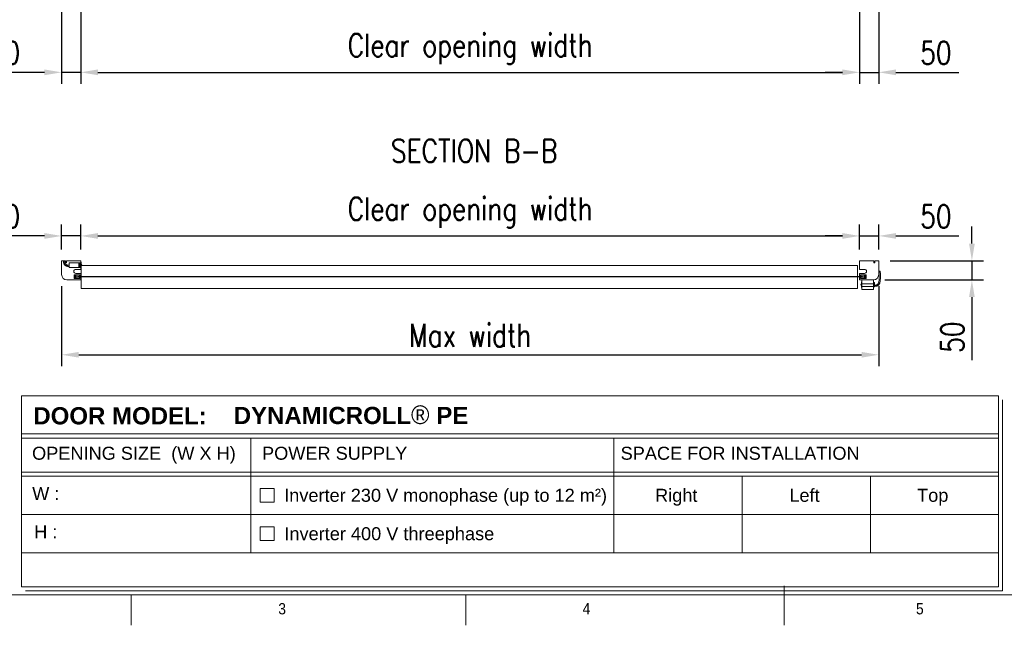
# Model space of a CAD drawing. Header units: millimetres. Extents: x 10824 to 17790, y 974 to 5976.
# Tile 2 of 6: x 12339 to 14919, y 1174 to 2760. Entities that reach past the tile are written whole.
import ezdxf

# ---------------------------------------------------------------- set-up
doc = ezdxf.new("R2010")
doc.units = ezdxf.units.MM
doc.header["$LTSCALE"] = 50
doc.header["$PDSIZE"] = -1
doc.layers.add('FORMAT', color=7, linetype='Continuous')
doc.styles.add('NYIP', font='romans.shx', dxfattribs={"width": 0.8})
doc.styles.add('SLDTEXTSTYLE0', font='Gothic.ttf', dxfattribs={"width": 0.913})
doc.styles.get("Standard").update_dxf_attribs({"font": 'Gothic.ttf'})
doc.dimstyles.new('STANDARD35', dxfattribs={"dimscale": 35, "dimtxt": 2, "dimasz": 1.5, "dimexe": 1, "dimexo": 1, "dimgap": 0.7, "dimtad": 1, "dimdec": 0, "dimdsep": 46, "dimtxsty": 'NYIP', "dimcen": 0, "dimclrd": 1, "dimclre": 1, "dimclrt": 2, "dimadec": 0, "dimazin": 0, "dimtfac": 1, "dimtdec": 0, "dimtix": 1, "dimtmove": 0, "dimatfit": 3, "dimfxl": 0, "dimtvp": 1, "dimtolj": 1, "dimtzin": 0, "dimarcsym": 0})

# ---------------------------------------------------------------- blocks, each defined once
blk = doc.blocks.new('*D27')
at = {"color": 1, "lineweight": -2, "transparency": 16777216}
for p, q in [((12448.6, 2158.7), (12448.6, 2223.9)), ((12498.6, 2158.7), (12498.6, 2223.9)), ((12403.6, 2193.9), (12238.9, 2193.9)), ((12498.6, 2193.9), (12448.6, 2193.9)), ((12543.6, 2193.9), (12588.6, 2193.9))]:
    blk.add_line(p, q, dxfattribs=at)
at = {"color": 1, "transparency": 16777216}
for points in [[(12403.6, 2201.4), (12403.6, 2186.4), (12448.6, 2193.9)], [(12543.6, 2201.4), (12543.6, 2186.4), (12498.6, 2193.9)]]:
    blk.add_solid(points, dxfattribs=at)
at = {"layer": 'Defpoints', "color": 0, "transparency": 16777216}
for p in [(12498.6, 2193.9), (12448.6, 2128.7), (12498.6, 2128.7)]:
    blk.add_point(p, dxfattribs=at)
at = {"color": 2, "lineweight": 5, "transparency": 16777216, "insert": (12298.7, 2244.9), "char_height": 60, "attachment_point": 5, "style": 'NYIP'}
blk.add_mtext('\\A1;50', dxfattribs=at)
blk = doc.blocks.new('*D28')
at = {"color": 1, "lineweight": -2, "transparency": 16777216}
for p, q in [((12498.6, 2158.7), (12498.6, 2223.9)), ((14539.6, 2158.7), (14539.6, 2223.9)), ((12543.6, 2193.9), (14494.6, 2193.9))]:
    blk.add_line(p, q, dxfattribs=at)
at = {"color": 1, "transparency": 16777216}
for points in [[(12543.6, 2201.4), (12543.6, 2186.4), (12498.6, 2193.9)], [(14494.6, 2201.4), (14494.6, 2186.4), (14539.6, 2193.9)]]:
    blk.add_solid(points, dxfattribs=at)
at = {"layer": 'Defpoints', "color": 0, "transparency": 16777216}
for p in [(14539.6, 2193.9), (12498.6, 2128.7), (14539.6, 2128.7)]:
    blk.add_point(p, dxfattribs=at)
at = {"color": 2, "lineweight": 5, "transparency": 16777216, "insert": (13519.1, 2254.9), "char_height": 60, "attachment_point": 5, "style": 'NYIP'}
blk.add_mtext('\\A1;Clear opening width', dxfattribs=at)
blk = doc.blocks.new('*D29')
at = {"color": 1, "lineweight": -2, "transparency": 16777216}
for p, q in [((12448.6, 2062.7), (12448.6, 1852.7)), ((14589.6, 2062.7), (14589.6, 1852.7)), ((12493.6, 1882.7), (14544.6, 1882.7))]:
    blk.add_line(p, q, dxfattribs=at)
at = {"color": 1, "transparency": 16777216}
for points in [[(12493.6, 1890.2), (12493.6, 1875.2), (12448.6, 1882.7)], [(14544.6, 1890.2), (14544.6, 1875.2), (14589.6, 1882.7)]]:
    blk.add_solid(points, dxfattribs=at)
at = {"layer": 'Defpoints', "color": 0, "transparency": 16777216}
for p in [(12448.6, 2092.7), (14589.6, 2092.7), (14589.6, 1882.7)]:
    blk.add_point(p, dxfattribs=at)
at = {"color": 2, "lineweight": 5, "transparency": 16777216, "insert": (13519.1, 1933.7), "char_height": 60, "attachment_point": 5, "style": 'NYIP'}
blk.add_mtext('\\A1;Max width', dxfattribs=at)
blk = doc.blocks.new('*D30')
at = {"color": 1, "lineweight": -2, "transparency": 16777216}
for p, q in [((14539.6, 2158.7), (14539.6, 2223.9)), ((14589.6, 2158.7), (14589.6, 2223.9)), ((14494.6, 2193.9), (14449.6, 2193.9)), ((14539.6, 2193.9), (14589.6, 2193.9)), ((14634.6, 2193.9), (14799.3, 2193.9))]:
    blk.add_line(p, q, dxfattribs=at)
at = {"color": 1, "transparency": 16777216}
for points in [[(14494.6, 2201.4), (14494.6, 2186.4), (14539.6, 2193.9)], [(14634.6, 2201.4), (14634.6, 2186.4), (14589.6, 2193.9)]]:
    blk.add_solid(points, dxfattribs=at)
at = {"layer": 'Defpoints', "color": 0, "transparency": 16777216}
for p in [(14539.6, 2193.9), (14539.6, 2128.7), (14589.6, 2128.7)]:
    blk.add_point(p, dxfattribs=at)
at = {"color": 2, "lineweight": 5, "transparency": 16777216, "insert": (14739.4, 2244.9), "char_height": 60, "attachment_point": 5, "style": 'NYIP'}
blk.add_mtext('\\A1;50', dxfattribs=at)
blk = doc.blocks.new('*D32')
at = {"color": 1, "lineweight": -2, "transparency": 16777216}
for p, q in [((14833.7, 2173.7), (14833.7, 2218.7)), ((14619.6, 2128.7), (14863.7, 2128.7)), ((14833.7, 2128.7), (14833.7, 2078.7)), ((14605.6, 2078.7), (14863.7, 2078.7)), ((14833.7, 2033.7), (14833.7, 1869))]:
    blk.add_line(p, q, dxfattribs=at)
at = {"color": 1, "transparency": 16777216}
for points in [[(14826.2, 2173.7), (14841.2, 2173.7), (14833.7, 2128.7)], [(14826.2, 2033.7), (14841.2, 2033.7), (14833.7, 2078.7)]]:
    blk.add_solid(points, dxfattribs=at)
at = {"layer": 'Defpoints', "color": 0, "transparency": 16777216}
for p in [(14589.6, 2128.7), (14833.7, 2128.7), (14575.6, 2078.7)]:
    blk.add_point(p, dxfattribs=at)
at = {"color": 2, "lineweight": 5, "transparency": 16777216, "insert": (14782.7, 1928.8), "char_height": 60, "attachment_point": 5, "rotation": 90, "style": 'NYIP'}
blk.add_mtext('\\A1;50', dxfattribs=at)
blk = doc.blocks.new('*D33')
at = {"color": 1, "lineweight": -2, "transparency": 16777216}
for p, q in [((12448.6, 2780.6), (12448.6, 2592.2)), ((12498.6, 2780.6), (12498.6, 2592.2)), ((12403.6, 2622.2), (12238.9, 2622.2)), ((12498.6, 2622.2), (12448.6, 2622.2)), ((12543.6, 2622.2), (12588.6, 2622.2))]:
    blk.add_line(p, q, dxfattribs=at)
at = {"color": 1, "transparency": 16777216}
for points in [[(12403.6, 2629.7), (12403.6, 2614.7), (12448.6, 2622.2)], [(12543.6, 2629.7), (12543.6, 2614.7), (12498.6, 2622.2)]]:
    blk.add_solid(points, dxfattribs=at)
at = {"layer": 'Defpoints', "color": 0, "transparency": 16777216}
for p in [(12448.6, 2810.6), (12498.6, 2810.6), (12498.6, 2622.2)]:
    blk.add_point(p, dxfattribs=at)
at = {"color": 2, "lineweight": 5, "transparency": 16777216, "insert": (12298.7, 2673.2), "char_height": 60, "attachment_point": 5, "style": 'NYIP'}
blk.add_mtext('\\A1;50', dxfattribs=at)
blk = doc.blocks.new('*D34')
at = {"color": 1, "lineweight": -2, "transparency": 16777216}
for p, q in [((12498.6, 2780.6), (12498.6, 2592.2)), ((14539.6, 2780.6), (14539.6, 2592.2)), ((12543.6, 2622.2), (14494.6, 2622.2))]:
    blk.add_line(p, q, dxfattribs=at)
at = {"color": 1, "transparency": 16777216}
for points in [[(12543.6, 2629.7), (12543.6, 2614.7), (12498.6, 2622.2)], [(14494.6, 2629.7), (14494.6, 2614.7), (14539.6, 2622.2)]]:
    blk.add_solid(points, dxfattribs=at)
at = {"layer": 'Defpoints', "color": 0, "transparency": 16777216}
for p in [(12498.6, 2810.6), (14539.6, 2810.6), (14539.6, 2622.2)]:
    blk.add_point(p, dxfattribs=at)
at = {"color": 2, "lineweight": 5, "transparency": 16777216, "insert": (13519.1, 2683.2), "char_height": 60, "attachment_point": 5, "style": 'NYIP'}
blk.add_mtext('\\A1;Clear opening width', dxfattribs=at)
blk = doc.blocks.new('*D35')
at = {"color": 1, "lineweight": -2, "transparency": 16777216}
for p, q in [((14539.6, 2780.6), (14539.6, 2592.2)), ((14589.6, 2780.6), (14589.6, 2592.2)), ((14494.6, 2622.2), (14449.6, 2622.2)), ((14539.6, 2622.2), (14589.6, 2622.2)), ((14634.6, 2622.2), (14799.3, 2622.2))]:
    blk.add_line(p, q, dxfattribs=at)
at = {"color": 1, "transparency": 16777216}
for points in [[(14494.6, 2629.7), (14494.6, 2614.7), (14539.6, 2622.2)], [(14634.6, 2629.7), (14634.6, 2614.7), (14589.6, 2622.2)]]:
    blk.add_solid(points, dxfattribs=at)
at = {"layer": 'Defpoints', "color": 0, "transparency": 16777216}
for p in [(14539.6, 2810.6), (14589.6, 2810.6), (14539.6, 2622.2)]:
    blk.add_point(p, dxfattribs=at)
at = {"color": 2, "lineweight": 5, "transparency": 16777216, "insert": (14739.4, 2673.2), "char_height": 60, "attachment_point": 5, "style": 'NYIP'}
blk.add_mtext('\\A1;50', dxfattribs=at)
blk = doc.blocks.new('A$C7C9C4F3F')
at = {"layer": 'FORMAT', "color": 7, "lineweight": 5}
for p, q in [((8295, 0), (8295, 258.3)), ((199.3, 199.3), (16199.3, 199.3)), ((4017.9, 199.3), (4017.9, 0)), ((6210.3, 0), (6210.3, 199.3))]:
    blk.add_line(p, q, dxfattribs=at)
at = {"color": 7, "lineweight": 5, "char_height": 73.8, "attachment_point": 1, "style": 'SLDTEXTSTYLE0'}
for s, insert in [('3', (4981.2, 145.3)), ('4', (6974.3, 145.3))]:
    blk.add_mtext(s, dxfattribs=dict(at, insert=insert))
at = {"layer": 'FORMAT', "color": 7, "lineweight": 5, "insert": (9158.6, 145.3), "char_height": 73.8, "attachment_point": 1, "style": 'SLDTEXTSTYLE0'}
blk.add_mtext('5', dxfattribs=at)

msp = doc.modelspace()

# ---------------------------------------------------------------- hatches: boundary and pattern name
at = {"lineweight": 5}
h = msp.add_hatch(dxfattribs=at)
h.set_pattern_fill('ANSI31', scale=10, style=0)
h.set_pattern_definition([(45, (9475.88, -1508.356), (-22.45064, 22.45064), [])])
h.paths.add_polyline_path([(12521.1, 2087.9), (12521.1, 2086.4), (13816.1, 2086.4), (13816.1, 2087.9)], flags=0)
h = msp.add_hatch(dxfattribs=at)
h.set_pattern_fill('ANSI31', scale=10, style=0)
h.set_pattern_definition([(45, (10176.88, -1508.356), (-22.45064, 22.45064), [])])
h.paths.add_polyline_path([(14517.1, 2086.4), (14547.1, 2086.4), (14547.1, 2087.9), (14517.1, 2087.9)], flags=0)

# ---------------------------------------------------------------- linework, layer by layer
at = {"color": 7, "lineweight": 5}
for p, q in [((12448.6, 2092.7), (12448.6, 2128.7)), ((12448.6, 2128.7), (12458.6, 2128.7)), ((12458.6, 2128.7), (12458.6, 2123.7)), ((12458.6, 2123.7), (12461.6, 2123.7)), ((12461.6, 2123.7), (12461.6, 2128.7)), ((12461.6, 2128.7), (12498.6, 2128.7)), ((12493.6, 2123.5), (12468.6, 2123.5)), ((12468.6, 2111.5), (12468.6, 2123.5)), ((12498.6, 2124.5), (12493.6, 2123.5)), ((12498.6, 2124.3), (12493.6, 2123.3)), ((12493.6, 2123.3), (12493.6, 2123.5)), ((12493.6, 2122.8), (12493.6, 2123.3)), ((12498.6, 2122.8), (12493.6, 2122.8)), ((12498.6, 2121.6), (12493.6, 2121.6)), ((12493.6, 2120.7), (12493.6, 2121.6)), ((12494.7, 2120.8), (12493.6, 2120.8)), ((12493.6, 2118.9), (12493.6, 2120.7)), ((12493.6, 2117.8), (12493.6, 2118.9)), ((12498.6, 2117.8), (12493.6, 2117.9)), ((12493.6, 2115.8), (12493.6, 2117.8)), ((12493.6, 2117.8), (12498.6, 2117.6)), ((12498.6, 2115.6), (12493.6, 2115.8)), ((12493.6, 2114.7), (12493.6, 2115.8)), ((12496.4, 2122.8), (12498.6, 2123.3)), ((12498.6, 2128.7), (12498.6, 2106.4)), ((12499.6, 2125), (12498.6, 2125)), ((12499.6, 2125), (12499.6, 2110)), ((12499.9, 2121.5), (12499.6, 2121.5)), ((12499.9, 2121.5), (12499.9, 2113.5)), ((14534.1, 2116.4), (12501.3, 2116.4)), ((14534.1, 2116.4), (14534.1, 2087.9)), ((14539.6, 2106.4), (14539.6, 2128.7)), ((14539.6, 2128.7), (14576.6, 2128.7)), ((14576.6, 2128.7), (14576.6, 2123.7)), ((14576.6, 2123.7), (14579.6, 2123.7)), ((14579.6, 2128.7), (14589.6, 2128.7)), ((14579.6, 2123.7), (14579.6, 2128.7)), ((14589.6, 2128.7), (14589.6, 2092.7)), ((12468.6, 2111.5), (12493.6, 2111.5)), ((12495.6, 2091.7), (12481.6, 2091.7)), ((12481.6, 2091.7), (12481.6, 2082.7)), ((12486.1, 2090.9), (12483.9, 2090.9)), ((12483.9, 2090.9), (12483.9, 2090.9)), ((12484.2, 2091.2), (12486.1, 2091.2)), ((12498.6, 2106.4), (12485.8, 2106.4)), ((12485.8, 2095.9), (12498.6, 2095.9)), ((12486.1, 2090.9), (12486.1, 2091.2)), ((12486.1, 2091.2), (12495.3, 2091.2)), ((12486.1, 2087.2), (12486.1, 2090.9)), ((12495.6, 2090.9), (12486.1, 2090.9)), ((12498.6, 2114.7), (12493.6, 2115.3)), ((12493.6, 2113.1), (12493.6, 2114.7)), ((12493.6, 2114.7), (12498.6, 2114.1)), ((12493.6, 2112.5), (12493.6, 2113.1)), ((12498.6, 2112.5), (12493.6, 2113.1)), ((12498.6, 2112.5), (12493.6, 2112.5)), ((12498.6, 2111.7), (12493.6, 2111.7)), ((12493.6, 2111.5), (12493.6, 2111.7)), ((12493.6, 2111.5), (12498.6, 2110.5)), ((12493.6, 2111.5), (12493.6, 2111.5)), ((12493.6, 2111.5), (12498.6, 2110.5)), ((12497.6, 2089.7), (12495.6, 2091.7)), ((12495.6, 2090.9), (12495.6, 2087.9)), ((12498.6, 2110), (12499.6, 2110)), ((12498.6, 2095.9), (12498.6, 2089.7)), ((12499.6, 2113.5), (12499.9, 2113.5)), ((12500.1, 2113.8), (12500.1, 2088.5)), ((14552.3, 2106.4), (14539.6, 2106.4)), ((14539.6, 2089.7), (14539.6, 2095.9)), ((14539.6, 2095.9), (14552.3, 2095.9)), ((14542.6, 2091.7), (14540.6, 2089.7)), ((14556.6, 2091.7), (14542.6, 2091.7)), ((14542.6, 2087.9), (14542.6, 2090.9)), ((14552.1, 2090.9), (14542.6, 2090.9)), ((14542.9, 2091.2), (14552.1, 2091.2)), ((14552.1, 2091.2), (14553.9, 2091.2)), ((14552.1, 2090.9), (14552.1, 2091.2)), ((14552.1, 2090.9), (14552.1, 2087.2)), ((14554.2, 2090.9), (14552.1, 2090.9)), ((14554.2, 2090.9), (14554.2, 2090.9)), ((14556.6, 2082.7), (14556.6, 2091.7)), ((12498.6, 2078.7), (12462.6, 2078.7)), ((12481.6, 2082.7), (12495.6, 2082.7)), ((12483.6, 2087.2), (12486.1, 2087.2)), ((12483.9, 2083.4), (12486.1, 2083.4)), ((12483.9, 2083.4), (12483.9, 2083.4)), ((12486.1, 2083.2), (12484.2, 2083.2)), ((12486.1, 2087.2), (12491.1, 2087.2)), ((12486.1, 2083.4), (12486.1, 2087.2)), ((12486.1, 2083.4), (12495.6, 2083.4)), ((12486.1, 2083.2), (12486.1, 2083.4)), ((12495.3, 2083.2), (12486.1, 2083.2)), ((12521.1, 2087.9), (12491.1, 2087.9)), ((12491.1, 2086.4), (12491.1, 2087.9)), ((12521.1, 2086.4), (12491.1, 2086.4)), ((12500.1, 2088.5), (12495.6, 2088.5)), ((12495.6, 2086.4), (12495.6, 2083.5)), ((12500.1, 2085.9), (12495.6, 2085.9)), ((12495.6, 2082.7), (12497.6, 2084.7)), ((12495.6, 2083.4), (12496.3, 2083.4)), ((12498.6, 2089.7), (12497.6, 2089.7)), ((12497.6, 2084.7), (12498.6, 2084.7)), ((12498.6, 2084.7), (12498.6, 2078.7)), ((12498.6, 2083.5), (12500.1, 2083.5)), ((12500.1, 2088.5), (12500.1, 2087.9)), ((12500.1, 2086.4), (12500.1, 2085.9)), ((12500.1, 2085.9), (12500.1, 2056.4)), ((12521.1, 2087.9), (12521.1, 2086.4)), ((14517.1, 2087.9), (12521.1, 2087.9)), ((14517.1, 2086.4), (12521.1, 2086.4)), ((14547.1, 2087.9), (14517.1, 2087.9)), ((14517.1, 2086.4), (14517.1, 2087.9)), ((14547.1, 2086.4), (14517.1, 2086.4)), ((14534.1, 2086.4), (14534.1, 2056.4)), ((14538.1, 2088.5), (14542.6, 2088.5)), ((14538.1, 2087.9), (14538.1, 2088.5)), ((14538.1, 2085.9), (14538.1, 2086.4)), ((14538.1, 2085.9), (14542.6, 2085.9)), ((14540.6, 2089.7), (14539.6, 2089.7)), ((14539.6, 2084.7), (14540.6, 2084.7)), ((14539.6, 2078.7), (14539.6, 2084.7)), ((14575.6, 2078.7), (14539.6, 2078.7)), ((14540.6, 2084.7), (14542.6, 2082.7)), ((14542.6, 2083.5), (14542.6, 2086.4)), ((14542.6, 2083.4), (14552.1, 2083.4)), ((14542.6, 2082.7), (14556.6, 2082.7)), ((14552.1, 2083.2), (14542.9, 2083.2)), ((14544.6, 2070.2), (14544.3, 2070.2)), ((14544.3, 2062.2), (14544.3, 2070.2)), ((14545.6, 2073.7), (14544.6, 2073.7)), ((14544.6, 2058.7), (14544.6, 2073.7)), ((14545.6, 2068.7), (14545.6, 2078.7)), ((14545.6, 2068.7), (14575.6, 2068.7)), ((14545.6, 2061.2), (14545.6, 2068.7)), ((14547.1, 2087.9), (14547.1, 2086.4)), ((14547.1, 2087.2), (14552.1, 2087.2)), ((14552.1, 2087.2), (14554.6, 2087.2)), ((14552.1, 2087.2), (14552.1, 2083.4)), ((14552.1, 2083.4), (14554.2, 2083.4)), ((14552.1, 2083.4), (14552.1, 2083.2)), ((14553.9, 2083.2), (14552.1, 2083.2)), ((14554.2, 2083.4), (14554.2, 2083.4)), ((14575.6, 2068.7), (14575.6, 2078.7)), ((14578.1, 2072.2), (14575.6, 2072.2)), ((14575.6, 2061.2), (14575.6, 2068.7)), ((14578.1, 2072.2), (14578.1, 2060.2)), ((14534.1, 2056.4), (12500.1, 2056.4)), ((14544.3, 2062.2), (14544.6, 2062.2)), ((14544.6, 2058.7), (14545.6, 2058.7)), ((14545.6, 2061.2), (14575.6, 2061.2)), ((14545.6, 2053.7), (14545.6, 2061.2)), ((14545.6, 2053.7), (14575.6, 2053.7)), ((14575.6, 2053.7), (14575.6, 2061.2)), ((14575.6, 2060.2), (14578.1, 2060.2))]:
    msp.add_line(p, q, dxfattribs=at)
at = {"lineweight": 5}
for p, q in [((12343.9, 1774.8), (14903.1, 1774.8)), ((12343.9, 1774.8), (12343.9, 1274.8)), ((14903.1, 1774.8), (14903.1, 1274.8)), ((14913.5, 1764.5), (14913.5, 1264.5)), ((12343.9, 1675.4), (14903.1, 1675.4)), ((12343.9, 1664.5), (14903.1, 1664.5)), ((12944.1, 1664.5), (12944.1, 1364.5)), ((13895.8, 1664.5), (13895.8, 1364.5)), ((12343.9, 1575.4), (14903.1, 1575.4)), ((12343.9, 1564.5), (14903.1, 1564.5)), ((14231.8, 1564.5), (14231.8, 1364.5)), ((14567.8, 1564.5), (14567.8, 1364.5)), ((12969.2, 1532.5), (13005.2, 1532.5)), ((12969.2, 1496.5), (12969.2, 1532.5)), ((13005.2, 1532.5), (13005.2, 1496.5)), ((13005.2, 1496.5), (12969.2, 1496.5)), ((12343.9, 1464.5), (14903.1, 1464.5)), ((12969.2, 1432.5), (13005.2, 1432.5)), ((12969.2, 1396.5), (12969.2, 1432.5)), ((13005.2, 1432.5), (13005.2, 1396.5)), ((13005.2, 1396.5), (12969.2, 1396.5)), ((12343.9, 1364.5), (14903.1, 1364.5)), ((12343.9, 1274.8), (14903.1, 1274.8)), ((12354.2, 1264.5), (14913.5, 1264.5)), ((14913.5, 1264.5), (13693.8, 1264.5)), ((13704.2, 1264.5), (14913.5, 1264.5))]:
    msp.add_line(p, q, dxfattribs=at)
at = {"color": 7, "lineweight": 5, "flags": 128}
for points in [[(12456.3, 2127.1), (12456.2, 2127.3), (12455.9, 2127.5), (12455.4, 2127.6), (12454.8, 2127.7), (12454.2, 2127.7), (12453.8, 2127.6), (12453.4, 2127.4), (12453.3, 2127.1)], [(14593.4, 2101.3), (14593.3, 2101.3), (14593, 2101.2), (14592.5, 2101.2), (14591.9, 2101.2), (14591.3, 2101.2), (14590.9, 2101.2), (14590.5, 2101.2), (14590.4, 2101.2), (14590.4, 2101.2)]]:
    msp.add_lwpolyline(points, dxfattribs=at)
at = {"color": 7, "lineweight": 5}
for centre, radius, start, end in [((12495.3, 2117.5), 6.08, 318.8879, 41.1121), ((12462.6, 2092.7), 14, 180, 270), ((12485.8, 2101.1), 5.28, 90, 270), ((12484.2, 2090.9), 0.3, 90, 175.1552), ((12484.2, 2090.9), 0.299, 90.1301, 175.144), ((12495.3, 2090.9), 0.3, 5, 90), ((12495.3, 2090.9), 0.3, 0, 5), ((14542.9, 2090.9), 0.3, 90, 175), ((14542.9, 2090.9), 0.3, 175, 180), ((14552.3, 2101.1), 5.28, 270, 90), ((14553.9, 2090.9), 0.3, 4.8448, 90), ((14553.9, 2090.9), 0.299, 4.856, 89.8699), ((14575.6, 2092.7), 14, 270, 0), ((12484.2, 2083.5), 0.3, 184.8448, 270), ((12484.2, 2083.5), 0.299, 184.856, 269.8699), ((12495.3, 2083.5), 0.3, 270, 355), ((12495.3, 2083.5), 0.3, 355, 0), ((14542.9, 2083.5), 0.3, 180, 185), ((14542.9, 2083.5), 0.3, 185, 270), ((14548.9, 2066.2), 6.08, 138.8879, 221.1121), ((14553.9, 2083.5), 0.3, 270, 355.1552), ((14553.9, 2083.5), 0.299, 270.1301, 355.144)]:
    msp.add_arc(centre, radius, start, end, dxfattribs=at)
for points, knots in [([(12453.3, 2127.1), (12453.4, 2126.6), (12453.6, 2125.3), (12454.1, 2123.2), (12454.8, 2121.1), (12455.7, 2119.2), (12457.2, 2117.2), (12459.4, 2116), (12461.5, 2114.8), (12463.7, 2114.2), (12466.1, 2114.1), (12467.7, 2114), (12468.6, 2113.9)], [0.5178233, 0.5178233, 0.5178233, 0.5178233, 0.5525834, 0.6095251, 0.6557684, 0.6966654, 0.7478655, 0.8118425, 0.8513249, 0.8978558, 0.9491535, 1, 1, 1, 1]), ([(12468.6, 2116.9), (12467.7, 2117), (12466, 2117.1), (12463.7, 2117.2), (12461.9, 2117.9), (12460.6, 2118.8), (12459.5, 2119.5), (12458.5, 2120.4), (12457.7, 2121.9), (12457, 2124.2), (12456.5, 2126), (12456.3, 2127.1), (12456.3, 2127.1)], [0, 0, 0, 0, 0.062593, 0.1122041, 0.1541351, 0.1926178, 0.2239284, 0.2487089, 0.2885297, 0.346204, 0.4242606, 0.4273993, 0.4273993, 0.4273993, 0.4273993]), ([(12493.6, 2120.7), (12493.9, 2120.7), (12495.5, 2120.9), (12497.2, 2121), (12498.6, 2121.1)], [0, 0, 0, 0, 0.185635, 1, 1, 1, 1]), ([(12498.6, 2119.3), (12497.2, 2119.2), (12495.5, 2119), (12493.9, 2118.9), (12493.6, 2118.9)], [0, 0, 0, 0, 0.814222, 1, 1, 1, 1]), ([(12493.6, 2118.5), (12493.9, 2118.5), (12495.6, 2118.6), (12497.2, 2118.8), (12498.6, 2118.9)], [0, 0, 0, 0, 0.2057819, 1, 1, 1, 1]), ([(12483.9, 2090.9), (12483.9, 2090.5), (12483.8, 2089.9), (12483.7, 2088.7), (12483.6, 2087.8), (12483.6, 2087.2)], [0, 0, 0, 0, 0.342603, 0.462872, 1, 1, 1, 1]), ([(14554.6, 2087.2), (14554.5, 2087.8), (14554.4, 2088.7), (14554.3, 2089.9), (14554.3, 2090.5), (14554.2, 2090.9)], [0, 0, 0, 0, 0.537136, 0.657405, 1, 1, 1, 1]), ([(14578.1, 2061.8), (14578.9, 2061.9), (14580.4, 2062), (14582.7, 2062.2), (14584.8, 2062.6), (14586.4, 2063.5), (14587.7, 2064.4), (14589.2, 2065.4), (14590.7, 2067), (14591.7, 2069.3), (14592.7, 2072.5), (14593.5, 2076.7), (14593.9, 2081.8), (14593.9, 2086.1), (14593.9, 2089.5), (14593.9, 2092.5), (14593.8, 2096.6), (14593.6, 2099.6), (14593.4, 2101.3)], [0, 0, 0, 0, 0.048516, 0.09723, 0.141706, 0.178757, 0.210324, 0.236743, 0.288083, 0.341952, 0.39188, 0.491207, 0.604162, 0.709178, 0.751673, 0.81372, 0.896453, 1, 1, 1, 1]), ([(14590.4, 2101.2), (14590.6, 2099.6), (14590.8, 2096.7), (14590.9, 2093), (14590.9, 2090.1), (14590.9, 2085.8), (14590.9, 2081.4), (14590.5, 2076.8), (14590, 2073.8), (14589.2, 2071.3), (14588.6, 2069.5), (14587.8, 2068.2), (14586.7, 2067.3), (14585.3, 2066.3), (14583.4, 2065.2), (14580.9, 2065), (14579.1, 2064.9), (14578.1, 2064.8)], [0, 0, 0, 0, 0.111332, 0.194914, 0.253245, 0.308135, 0.486485, 0.554146, 0.623001, 0.689622, 0.732329, 0.756371, 0.788123, 0.829651, 0.876788, 0.930307, 1, 1, 1, 1]), ([(12483.7, 2087.1), (12483.2, 2087.1), (12482.4, 2087), (12481.7, 2087), (12481.6, 2087)], [0, 0, 0, 0, 0.777238, 1, 1, 1, 1]), ([(12481.6, 2083), (12482.3, 2083), (12483.9, 2083.1), (12485.4, 2083.1), (12486.3, 2083.2)], [0, 0, 0, 0, 0.460644, 1, 1, 1, 1]), ([(12483.6, 2087.2), (12483.6, 2086.5), (12483.7, 2085.7), (12483.8, 2084.4), (12483.9, 2083.9), (12483.9, 2083.4)], [0, 0, 0, 0, 0.537136, 0.657407, 1, 1, 1, 1]), ([(14554.2, 2083.4), (14554.3, 2083.9), (14554.3, 2084.4), (14554.4, 2085.7), (14554.5, 2086.5), (14554.6, 2087.2)], [0, 0, 0, 0, 0.342603, 0.462871, 1, 1, 1, 1])]:
    msp.add_open_spline(points, degree=3, knots=knots, dxfattribs=at)

# ---------------------------------------------------------------- block references
at = {"lineweight": 5, "xscale": 0.4, "yscale": 0.4, "zscale": 0.4}
msp.add_blockref('A$C7C9C4F3F', (11023.9, 1174.4), dxfattribs=at)

# ---------------------------------------------------------------- texts
at = {"color": 2, "lineweight": 5, "insert": (13529.6, 2416.7, 1.5), "char_height": 60, "attachment_point": 5, "style": 'NYIP'}
msp.add_mtext('\\A1;SECTION B-B', dxfattribs=at)
at = {"lineweight": 5}
for s, insert, char_height, width, attachment_point in [('{\\fArial|b1|i0|c0|p34;DYNAMICROLL\\fCentury Gothic|b0|i0|c0|p34;\\H1.0833x;® \\fArial|b1|i0|c0|p34;\\H0.92311x;PE}', (12899.6, 1750.1), 45.0216, 2870.474, 1), ('{\\fArial|b1|i0|c0|p34;DOOR MODEL:}', (12601.6, 1745.5), 45.022, 498.031, 2), ('{\\fArial|b0|i0|c0|p34;OPENING SIZE  (W X H)}', (12638, 1641.9), 34.043, 806.902, 2), ('{\\fArial|b0|i0|c0|p34;POWER SUPPLY}', (13164, 1641.9), 34.043, 806.902, 2), ('{\\fArial|b0|i0|c0|p34;SPACE FOR INSTALLATION}', (14226.4, 1641.9), 34.043, 806.902, 2), ('{\\fArial|b0|i0|c0|p34;W :}', (12407.2, 1536.4), 34.043, 90.063, 2), ('{\\fArial|b0|i0|c0|p34;Inverter 230 V monophase (up to 12 m²)}', (13454.7, 1531.8), 34.043, 897.538, 2), ('{\\fArial|b0|i0|c0|p34;Right}', (14059.1, 1531.8), 34.043, 136.704, 2), ('{\\fArial|b0|i0|c0|p34;Left}', (14395.1, 1531.8), 34.043, 136.704, 2), ('{\\fArial|b0|i0|c0|p34;Top}', (14731.1, 1531.8), 34.043, 136.704, 2), ('{\\fArial|b0|i0|c0|p34;H :}', (12407.2, 1436.4), 34.043, 90.063, 2), ('{\\fArial|b0|i0|c0|p34;Inverter 400 V threephase}', (13307.2, 1431.3), 34.043, 897.538, 2)]:
    msp.add_mtext(s, dxfattribs=dict(at, insert=insert, char_height=char_height, width=width, attachment_point=attachment_point))

# ---------------------------------------------------------------- dimensions: what is measured, and where the dimension line sits
for base, p1, p2, picture, middle in [((14539.6, 2622.2), (12498.6, 2810.6), (14539.6, 2810.6), '*D34', (13519.1, 2683.2)), ((14539.6, 2193.9), (12498.6, 2128.7), (14539.6, 2128.7), '*D28', (13519.1, 2254.9))]:
    dim = msp.add_linear_dim(base=base, p1=p1, p2=p2, text='Clear opening width', dimstyle='STANDARD35', override={"dimscale": 30, "dimtmove": 1}, dxfattribs=at)
    dim.commit()
    dim.dimension.update_dxf_attribs({"geometry": picture, "text_midpoint": middle})
at = {"color": 1, "lineweight": 5}
for base, p1, p2, picture, middle in [((12498.6, 2622.2), (12448.6, 2810.6), (12498.6, 2810.6), '*D33', (12298.7, 2622.2)), ((12498.6, 2193.9), (12448.6, 2128.7), (12498.6, 2128.7), '*D27', (12298.7, 2193.9))]:
    dim = msp.add_linear_dim(base=base, p1=p1, p2=p2, dimstyle='STANDARD35', override={"dimscale": 30}, dxfattribs=at)
    dim.commit()
    dim.dimension.update_dxf_attribs({"geometry": picture, "text_midpoint": middle, "dimtype": 160})
for base, p1, p2, angle, picture, middle in [((14539.6, 2622.2), (14589.6, 2810.6), (14539.6, 2810.6), 180, '*D35', (14739.4, 2622.2)), ((14539.6, 2193.9), (14589.6, 2128.7), (14539.6, 2128.7), 180, '*D30', (14739.4, 2193.9)), ((14833.7, 2128.7), (14575.6, 2078.7), (14589.6, 2128.7), 90, '*D32', (14833.7, 1928.8))]:
    dim = msp.add_linear_dim(base=base, p1=p1, p2=p2, angle=angle, dimstyle='STANDARD35', override={"dimscale": 30}, dxfattribs=at)
    dim.commit()
    dim.dimension.update_dxf_attribs({"geometry": picture, "text_midpoint": middle, "dimtype": 160})
at = {"lineweight": 5}
dim = msp.add_linear_dim(base=(14589.6, 1882.7), p1=(12448.6, 2092.7), p2=(14589.6, 2092.7), text='Max width', dimstyle='STANDARD35', override={"dimscale": 30, "dimtmove": 1}, dxfattribs=at)
dim.commit()
dim.dimension.update_dxf_attribs({"geometry": '*D29', "text_midpoint": (13519.1, 1882.7), "dimtype": 160})

doc.saveas('drawing.dxf')
